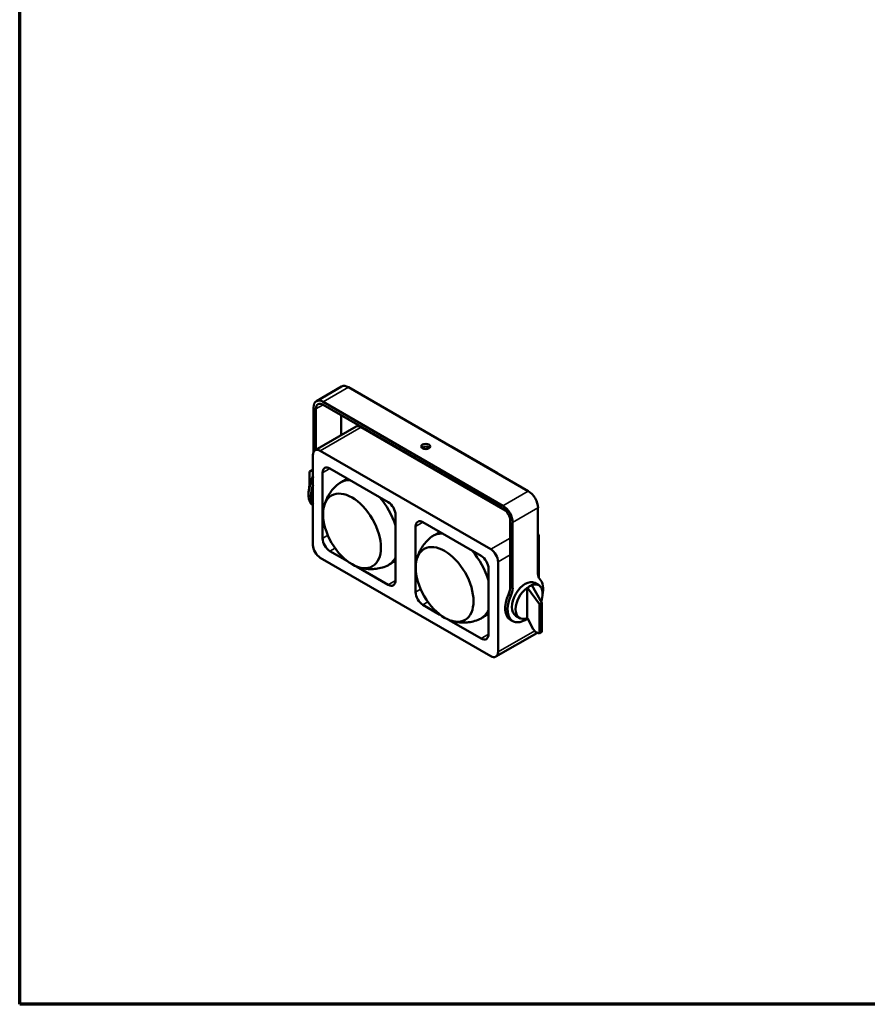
# Model space of a CAD drawing. Header units: millimetres. Extents: x 20 to 2980, y 20 to 2980.
# Tile 1 of 5: x 20 to 1251, y 20 to 1449. Entities that reach past the tile are written whole.
import ezdxf

# ---------------------------------------------------------------- set-up
doc = ezdxf.new("R2010")
doc.units = ezdxf.units.MM
for name, color, linetype, lineweight in [('Border (ISO)', 7, 'Continuous', 70), ('Visible (ISO)', 7, 'Continuous', 50), ('Visible Narrow (ISO)', 7, 'Continuous', 35)]:
    doc.layers.add(name, color=color, linetype=linetype, lineweight=lineweight)

# ---------------------------------------------------------------- blocks, each defined once
blk = doc.blocks.new('Borders Chauvet')
at = {"layer": 'Border (ISO)'}
for p, q in [((20, 20), (20, 2980)), ((2980, 20), (20, 20))]:
    blk.add_line(p, q, dxfattribs=at)

msp = doc.modelspace()

# ---------------------------------------------------------------- linework, layer by layer
at = {"layer": 'Visible (ISO)'}
for p, q in [((487.5, 916.5), (450.8, 895.3)), ((497.5, 915.5), (758.5, 764.9)), ((446.6, 886.1), (446.6, 821.1)), ((721.7, 743.6), (460.8, 894.3)), ((460.8, 890.2), (721.7, 739.6)), ((450.2, 824.6), (450.2, 884.1)), ((486.9, 875.1), (486.9, 845.9)), ((449, 824), (508.4, 858.3)), ((515.9, 857.5), (725.5, 736.5)), ((647.9, 829.1), (647.5, 828.9)), ((714.2, 790.8), (647.9, 829.1)), ((445.9, 817.1), (445.9, 686.5)), ((704, 680.4), (456.5, 823.2)), ((607.2, 805.6), (606.5, 805.2)), ((444.4, 795.3), (441, 793.1)), ((441, 793.1), (445.9, 794.9)), ((441, 793.1), (441, 774.1)), ((445.9, 795.9), (444.4, 795.3)), ((459.8, 696.1), (459.8, 791.5)), ((470.4, 797.6), (555.1, 748.7)), ((713.8, 790.6), (714.2, 790.8)), ((714.2, 790.4), (714.2, 790.8)), ((672.8, 767), (673.5, 767.4)), ((714.2, 743.1), (714.2, 743.9)), ((565.7, 730.3), (565.7, 635)), ((717.2, 742.2), (717.9, 740.9)), ((722.6, 738.2), (722.6, 739)), ((772.6, 645.1), (772.6, 740.4)), ((605.5, 719.6), (690.1, 670.7)), ((732.3, 625.9), (732.3, 721.2)), ((735.8, 719.1), (735.8, 623.9)), ((594.8, 618.1), (594.8, 713.5)), ((774, 696.3), (774, 638.8)), ((496, 663), (470.4, 677.7)), ((456.5, 668.1), (704, 525.2)), ((714.6, 531.3), (714.6, 662)), ((555.1, 628.8), (509.3, 655.3)), ((700.8, 652.3), (700.8, 557)), ((768, 631.5), (773.6, 628.2)), ((757.1, 624.5), (757.1, 580.2)), ((757.6, 624.3), (774.8, 600.5)), ((778.2, 602.5), (763.5, 628.1)), ((774.8, 600.5), (778.2, 602.5)), ((774.8, 558.1), (774.8, 600.5)), ((778.2, 602.5), (778.2, 560.3)), ((630.3, 585.4), (605.5, 599.8)), ((690.1, 550.9), (643.6, 577.7)), ((736, 576.1), (732.4, 578.1)), ((740.5, 583.9), (746.1, 580.6)), ((757.9, 579.8), (764.9, 564.9)), ((711.5, 524.5), (770.9, 558.8)), ((764.9, 564.9), (769.7, 560.1)), ((774.8, 558.1), (769.7, 560.1)), ((774.8, 558.1), (778.2, 560.3))]:
    msp.add_line(p, q, dxfattribs=at)
for centre, major_axis, ratio, start_param, end_param in [((497.5, 899.2), (-10, 17.3), 0.57735, 5.497787, 6.283185), ((460.8, 877.9), (-10, 17.3), 0.57735, 5.497787, 7.068583), ((460.8, 877.9), (-7.5, 13), 0.57735, 5.497787, 7.068583), ((515.9, 845.3), (-7.5, 13), 0.57735, 5.497787, 6.283185), ((609.6, 825.5), (-6.5, 0), 0.57735, 3.716704, 5.708074), ((456.5, 811), (-7.5, 13), 0.57735, 5.497787, 7.068583), ((458.9, 778.2), (-13.1, -24.2), 0.556861, 4.673812, 5.397769), ((470.4, 785.3), (-7.5, 13), 0.57735, 5.497787, 7.068583), ((465, 774.7), (-18.2, -31.6), 0.57735, 4.878271, 6.23592), ((468.6, 772.6), (-18.2, -31.6), 0.57735, 4.995975, 5.999599), ((432.5, 782.7), (-10, -17.3), 0.57735, 1.736678, 2.038634), ((521, 717.6), (-34.7, 60), 0.577369, 5.953595, 6.344856), ((758.5, 748.5), (10, -17.3), 0.57735, 0.785398, 2.356194), ((521, 717.6), (34.7, -60), 0.577369, 1.207438, 1.900288), ((555.1, 736.4), (7.5, -13), 0.57735, 0.785398, 2.356194), ((721.7, 727.3), (10, -17.3), 0.57735, 0.785398, 2.356194), ((721.7, 727.3), (7.5, -13), 0.57735, 0.785398, 2.356194), ((605.5, 707.4), (-7.5, 13), 0.57735, 5.497787, 7.068583), ((655.3, 640), (-34.7, 60), 0.577331, 5.953694, 6.34485), ((763.4, 702.4), (7.5, -13), 0.57735, 0.785398, 1.307713), ((456.5, 680.4), (7.5, -13), 0.57735, 3.926991, 5.497787), ((470.4, 690), (-7.5, 13), 0.57735, 0.785398, 2.356194), ((655.3, 640), (-34.7, 60), 0.577331, 4.312013, 5.041979), ((704, 668.1), (-7.5, 13), 0.57735, 3.926991, 5.497787), ((521, 717.6), (34.7, -60), 0.577369, 6.221515, 6.64651), ((690.1, 658.5), (7.5, -13), 0.57735, 0.785398, 2.356194), ((786.7, 653.3), (-10, -17.3), 0.57735, 5.497787, 6.117304), ((555.1, 641.1), (7.5, -13), 0.57735, 5.497787, 7.068583), ((754.2, 607.7), (-13.7, -23.8), 0.57735, 3.141593, 6.283185), ((760.3, 604.2), (-13.1, -24.2), 0.556861, 1.873191, 3.746761), ((754.2, 607.7), (18.2, 31.6), 0.57735, 5.220266, 6.117304), ((605.5, 612), (-7.5, 13), 0.57735, 0.785398, 2.356194), ((750.7, 609.7), (-18.2, -31.6), 0.57735, 4.878271, 6.283185), ((718.2, 617.7), (10, 17.3), 0.57735, 4.878271, 5.497787), ((721.7, 615.7), (-10, -17.3), 0.57735, 1.736678, 2.356194), ((760.3, 604.2), (-14.5, -23.4), 0.597134, 4.109659, 6.923346), ((796.5, 583.3), (241.5, -117.8), 0.075137, 1.769239, 1.77139), ((783.4, 590.8), (23.2, -35.8), 0.512714, 2.976914, 3.302051), ((796.5, 583.3), (-202.5, 140.5), 0.074936, 4.927668, 4.928287), ((754.2, 607.7), (-18.2, -31.6), 0.57735, 4.878271, 7.195697), ((655.3, 640), (34.7, -60), 0.577331, 6.221521, 6.683595), ((796.5, 583.3), (241.5, -117.8), 0.075137, 4.585076, 4.588784), ((763.4, 571.8), (7.5, -13), 0.57735, 0, 0.108638), ((690.1, 563.1), (7.5, -13), 0.57735, 5.497787, 7.068583), ((704, 537.5), (7.5, -13), 0.57735, 5.497787, 7.068583)]:
    msp.add_ellipse(centre, major_axis=major_axis, ratio=ratio, start_param=start_param, end_param=end_param, dxfattribs=at)
for centre, major_axis, ratio in [((609.6, 829.6), (-6.5, 0), 0.57735), ((502.6, 707), (29.7, -51.4), 0.577369), ((637, 629.4), (29.7, -51.4), 0.577331)]:
    msp.add_ellipse(centre, major_axis=major_axis, ratio=ratio, dxfattribs=at)
for points, knots in [([(484.2, 776.2), (481.6, 774.3), (479.2, 772.2), (474.7, 767.6), (472.8, 765.2), (469.4, 760.4), (467.9, 757.9), (465.5, 753), (464.5, 750.5), (462.8, 745.8), (462.2, 743.4), (461.7, 741.2)], [0.847085, 0.847085, 0.847085, 0.847085, 0.9478907, 0.9478907, 1.0486964, 1.0486964, 1.1495021, 1.1495021, 1.2503078, 1.2503078, 1.3511136, 1.3511136, 1.3511136, 1.3511136]), ([(496.1, 782.8), (495.5, 782.5), (494.8, 782.2), (493.3, 781.4), (492.4, 780.9), (490.7, 780), (489.8, 779.5), (488, 778.6), (487.1, 778.1), (486.3, 777.6)], [7.0233881, 7.0233881, 7.0233881, 7.0233881, 7.03209321, 7.03209321, 7.04468521, 7.04468521, 7.0572772, 7.0572772, 7.06986919, 7.06986919, 7.06986919, 7.06986919]), ([(620.6, 700), (621.5, 700.5), (622.4, 701), (624.1, 702), (625, 702.5), (626.8, 703.4), (627.7, 703.8), (629.2, 704.6), (629.8, 704.9), (630.4, 705.2)], [5.49653448, 5.49653448, 5.49653448, 5.49653448, 5.50912523, 5.50912523, 5.52171598, 5.52171598, 5.53430673, 5.53430673, 5.54299517, 5.54299517, 5.54299517, 5.54299517]), ([(596, 663.6), (596.5, 665.9), (597.2, 668.2), (598.8, 673), (599.8, 675.4), (602.3, 680.3), (603.7, 682.8), (607.1, 687.7), (609.1, 690.1), (613.5, 694.6), (616, 696.8), (618.6, 698.7)], [4.9321674, 4.9321674, 4.9321674, 4.9321674, 5.0329618, 5.0329618, 5.1337562, 5.1337562, 5.2345506, 5.2345506, 5.335345, 5.335345, 5.4361394, 5.4361394, 5.4361394, 5.4361394]), ([(555.6, 657.5), (556.5, 658), (557.3, 658.5), (559.1, 659.6), (559.9, 660.1), (561.6, 661.2), (562.4, 661.7), (564.1, 662.8), (564.9, 663.3), (565.7, 663.9)], [3.92573803, 3.92573803, 3.92573803, 3.92573803, 3.93833003, 3.93833003, 3.95092202, 3.95092202, 3.96351401, 3.96351401, 3.97580896, 3.97580896, 3.97580896, 3.97580896]), ([(511.8, 654.4), (514, 653.7), (516.3, 653.1), (521.3, 652.1), (523.9, 651.8), (529.4, 651.5), (532.3, 651.5), (538.2, 652), (541.2, 652.5), (547.4, 654), (550.4, 655.1), (553.4, 656.4)], [3.3613084, 3.3613084, 3.3613084, 3.3613084, 3.4621141, 3.4621141, 3.5629198, 3.5629198, 3.6637255, 3.6637255, 3.7645312, 3.7645312, 3.8653369, 3.8653369, 3.8653369, 3.8653369]), ([(700.8, 586.8), (700.5, 586.7), (700.3, 586.5), (699.3, 585.8), (698.5, 585.2), (696.8, 584.1), (695.9, 583.6), (694.3, 582.5), (693.4, 582), (691.7, 580.9), (690.8, 580.4), (689.9, 579.9)], [8.58693599, 8.58693599, 8.58693599, 8.58693599, 8.5903024, 8.5903024, 8.60289315, 8.60289315, 8.6154839, 8.6154839, 8.62807465, 8.62807465, 8.64066539, 8.64066539, 8.64066539, 8.64066539]), ([(687.8, 578.8), (684.8, 577.5), (681.7, 576.5), (675.6, 574.9), (672.5, 574.4), (666.6, 573.9), (663.7, 573.9), (658.2, 574.2), (655.6, 574.6), (650.7, 575.5), (648.3, 576.1), (646.1, 576.9)], [2.4178752, 2.4178752, 2.4178752, 2.4178752, 2.5186696, 2.5186696, 2.619464, 2.619464, 2.7202584, 2.7202584, 2.8210528, 2.8210528, 2.9218472, 2.9218472, 2.9218472, 2.9218472])]:
    msp.add_open_spline(points, degree=3, knots=knots, dxfattribs=at)
at = {"layer": 'Visible Narrow (ISO)'}
for p, q in [((497.5, 915.5), (460.8, 894.3)), ((460.8, 890.2), (450.2, 884.1)), ((456.5, 823.2), (515.9, 857.5)), ((459.8, 791.5), (470.4, 797.6)), ((445.9, 778.7), (444, 779.8)), ((721.7, 743.6), (758.5, 764.9)), ((772.6, 740.4), (735.8, 719.1)), ((594.8, 713.5), (605.5, 719.6)), ((459.8, 696.1), (467.6, 700.6)), ((704, 680.4), (732.3, 696.7)), ((772.6, 695.5), (774, 696.3)), ((470.4, 677.7), (477.9, 682.1)), ((714.6, 662), (732.3, 672.2)), ((555.1, 628.8), (565.7, 635)), ((594.8, 618.1), (602.2, 622.4)), ((733.2, 612.9), (729.7, 614.9)), ((732.3, 625.9), (735.8, 623.9)), ((605.5, 599.8), (612.7, 603.9)), ((714.6, 531.3), (767.8, 562)), ((690.1, 550.9), (700.8, 557))]:
    msp.add_line(p, q, dxfattribs=at)

# ---------------------------------------------------------------- block references
msp.add_blockref('Borders Chauvet', (0, 0))

doc.saveas('drawing.dxf')
